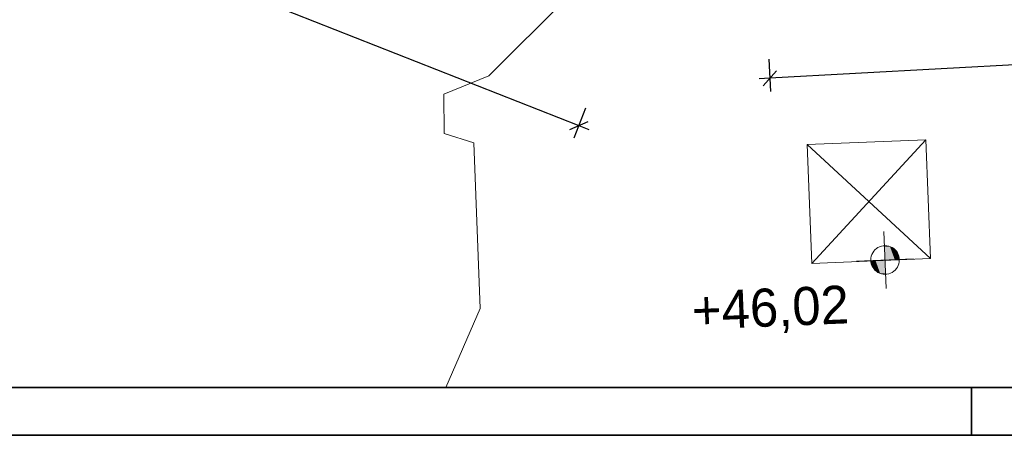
# Model space of a CAD drawing. Extents: x -779 to 790, y -208 to 633.
# Tile 48 of 232: x -100 to 4, y -208 to -164. Entities that reach past the tile are written whole.
import ezdxf

# ---------------------------------------------------------------- set-up
doc = ezdxf.new("R2010")
doc.units = 0
doc.layers.get('0').update_dxf_attribs({"lineweight": 25})
for name, color, linetype, lineweight, true_color in [('10 Bäume Bestand', 9, 'Continuous', 18, 0x808080), ('10 Wege Bestand - Schächte', 9, 'Continuous', 18, 0x808080), ('30 Baugrubenplanung - Bemaßung', 7, 'Continuous', 25, 0x848484), ('60 Höhen Außen (Bestand - bleibt)', 9, 'Continuous', 18, 0x808080)]:
    doc.layers.add(name, color=color, linetype=linetype, lineweight=lineweight, true_color=true_color)
doc.layers.add('Rahmen-A0U86KLAPE', color=7, linetype='Continuous', lineweight=35)
doc.layers.add('X_Rahmen', color=7, linetype='Continuous', lineweight=25)
doc.styles.get("Standard").update_dxf_attribs({"font": 'arial.ttf'})

# ---------------------------------------------------------------- blocks, each defined once
blk = doc.blocks.new('Blockreferenz-A07F5V4KWF', base_point=(-779.5, -207.57))
at = {"layer": 'Rahmen-A0U86KLAPE', "color": 0, "linetype": 'ByBlock', "ltscale": 0.35}
for p, q in [((-759.5, -202.57), (784.5, -202.57)), ((0.5, -207.57), (0.5, -202.57)), ((-779.5, -207.57), (789.5, -207.57))]:
    blk.add_line(p, q, dxfattribs=at)
blk = doc.blocks.new('Referenz-A07F5V4VWF', base_point=(-401.42, -176.34))
at = {"layer": '30 Baugrubenplanung - Bemaßung', "color": 0, "lineweight": -2}
for p, q in [((-188.92, -116.75), (-40.75, -175.03)), ((175.61, -159.34), (-20.69, -170.08)), ((-20.8, -168.08), (-20.62, -171.48)), ((-19.99, -169.29), (-21.4, -170.87)), ((-20.69, -170.08), (-21.82, -170.14)), ((-41.26, -176.34), (-40.02, -173.17)), ((-41.72, -175.45), (-39.78, -174.61)), ((-40.75, -175.03), (-39.7, -175.44))]:
    blk.add_line(p, q, dxfattribs=at)
blk = doc.blocks.new('Referenz-A07F5V59WF', base_point=(-759.5, -206.19))
at = {"layer": '10 Bäume Bestand', "color": 0, "linetype": 'Continuous', "ltscale": 162.000017}
for p, q in [((-36.12, -155.75), (-50.22, -169.81)), ((-50.22, -169.81), (-54.96, -171.73)), ((-54.96, -171.73), (-54.91, -175.87)), ((-54.91, -175.87), (-51.79, -176.87)), ((-51.79, -176.87), (-51.14, -194.25)), ((-51.14, -194.25), (-54.75, -202.57))]:
    blk.add_line(p, q, dxfattribs=at)
at = {"layer": '10 Wege Bestand - Schächte', "color": 0, "linetype": 'Continuous', "ltscale": 162.000017}
for p, q in [((-16.79, -177.03), (-4.3, -176.53)), ((-4.3, -176.53), (-16.29, -189.52)), ((-3.8, -189.02), (-4.3, -176.53)), ((-16.79, -177.03), (-3.8, -189.02)), ((-16.29, -189.52), (-16.79, -177.03)), ((-16.29, -189.52), (-3.8, -189.02))]:
    blk.add_line(p, q, dxfattribs=at)
at = {"layer": '60 Höhen Außen (Bestand - bleibt)', "color": 0, "linetype": 'Continuous', "ltscale": 162.000017}
for p, q in [((-8.71, -186.16), (-8.47, -192.16)), ((-9.78, -188.25), (-9.89, -188.41)), ((-9.65, -188.1), (-9.78, -188.25)), ((-9.5, -187.97), (-9.65, -188.1)), ((-9.34, -187.86), (-9.5, -187.97)), ((-9.16, -187.77), (-9.34, -187.86)), ((-8.98, -187.71), (-9.16, -187.77)), ((-8.78, -187.67), (-8.98, -187.71)), ((-8.59, -187.66), (-8.78, -187.67)), ((-8.39, -187.67), (-8.59, -187.66)), ((-8.2, -187.71), (-8.39, -187.67)), ((-8.01, -187.77), (-8.2, -187.71)), ((-7.84, -187.86), (-8.01, -187.77)), ((-7.67, -187.97), (-7.84, -187.86)), ((-7.53, -188.1), (-7.67, -187.97)), ((-7.4, -188.25), (-7.53, -188.1)), ((-7.29, -188.41), (-7.4, -188.25)), ((-5.59, -189.04), (-11.59, -189.28)), ((-10.07, -188.96), (-10.09, -189.16)), ((-10.09, -189.16), (-10.07, -189.35)), ((-10.04, -188.77), (-10.07, -188.96)), ((-9.97, -188.58), (-10.04, -188.77)), ((-9.89, -188.41), (-9.97, -188.58)), ((-7.2, -188.58), (-7.29, -188.41)), ((-7.14, -188.77), (-7.2, -188.58)), ((-7.1, -188.96), (-7.14, -188.77)), ((-7.09, -189.16), (-7.1, -188.96)), ((-7.1, -189.35), (-7.09, -189.16)), ((-10.07, -189.35), (-10.04, -189.55)), ((-10.04, -189.55), (-9.97, -189.73)), ((-9.97, -189.73), (-9.89, -189.91)), ((-9.89, -189.91), (-9.78, -190.07)), ((-9.78, -190.07), (-9.65, -190.22)), ((-9.65, -190.22), (-9.5, -190.35)), ((-9.5, -190.35), (-9.34, -190.46)), ((-7.84, -190.46), (-7.67, -190.35)), ((-7.67, -190.35), (-7.53, -190.22)), ((-7.53, -190.22), (-7.4, -190.07)), ((-7.4, -190.07), (-7.29, -189.91)), ((-7.29, -189.91), (-7.2, -189.73)), ((-7.2, -189.73), (-7.14, -189.55)), ((-7.14, -189.55), (-7.1, -189.35)), ((-9.34, -190.46), (-9.16, -190.54)), ((-9.16, -190.54), (-8.98, -190.61)), ((-8.98, -190.61), (-8.78, -190.65)), ((-8.78, -190.65), (-8.59, -190.66)), ((-8.59, -190.66), (-8.39, -190.65)), ((-8.39, -190.65), (-8.2, -190.61)), ((-8.2, -190.61), (-8.01, -190.54)), ((-8.01, -190.54), (-7.84, -190.46))]:
    blk.add_line(p, q, dxfattribs=at)
for points in [[(-8.59, -187.67), (-8.65, -187.67), (-8.65, -187.66)], [(-8.59, -189.16), (-8.59, -187.67), (-8.65, -187.67)], [(-8.07, -189.14), (-8.59, -189.14), (-8.59, -187.67)], [(-8.07, -187.75), (-8.56, -187.75), (-8.59, -187.67)], [(-8.07, -189.14), (-8.07, -187.75), (-8.56, -187.75)], [(-7.57, -189.12), (-8.07, -189.12), (-8.07, -187.75)], [(-7.57, -188.06), (-7.96, -188.06), (-8.07, -187.75)], [(-7.57, -189.12), (-7.57, -188.06), (-7.96, -188.06)], [(-7.23, -189.1), (-7.57, -189.1), (-7.57, -188.06)], [(-7.23, -188.53), (-7.42, -188.53), (-7.57, -188.06)], [(-9.95, -189.22), (-10.09, -189.22), (-9.95, -189.21)], [(-9.95, -189.79), (-9.95, -189.22), (-10.09, -189.22)], [(-9.6, -189.21), (-9.95, -189.21), (-9.6, -189.2)], [(-9.76, -189.79), (-9.95, -189.79), (-9.95, -189.21)], [(-9.6, -190.26), (-9.6, -189.21), (-9.95, -189.21)], [(-9.11, -189.2), (-9.6, -189.2), (-9.11, -189.18)], [(-9.22, -190.26), (-9.6, -190.26), (-9.6, -189.2)], [(-9.11, -190.57), (-9.11, -189.2), (-9.6, -189.2)], [(-8.59, -189.18), (-9.11, -189.18), (-8.59, -189.16)], [(-8.62, -190.57), (-9.11, -190.57), (-9.11, -189.18)], [(-8.59, -190.65), (-8.59, -189.18), (-9.11, -189.18)], [(-8.59, -189.16), (-8.07, -189.14), (-8.59, -189.14)], [(-8.53, -190.65), (-8.59, -190.65), (-8.59, -189.16)], [(-8.07, -189.14), (-7.57, -189.12), (-8.07, -189.12)], [(-7.57, -189.12), (-7.23, -189.1), (-7.57, -189.1)], [(-7.23, -189.1), (-7.23, -188.53), (-7.42, -188.53)], [(-7.09, -189.1), (-7.23, -189.1), (-7.23, -188.53)], [(-7.23, -189.1), (-7.09, -189.1), (-7.23, -189.1)], [(-9.6, -190.26), (-9.76, -189.79), (-9.95, -189.79)], [(-9.11, -190.57), (-9.22, -190.26), (-9.6, -190.26)], [(-8.59, -190.65), (-8.62, -190.57), (-9.11, -190.57)], [(-8.53, -190.66), (-8.53, -190.65), (-8.59, -190.65)]]:
    blk.add_solid(points, dxfattribs=at)
at = {"layer": '60 Höhen Außen (Bestand - bleibt)', "color": 0, "linetype": 'Continuous', "ltscale": 162.000017, "insert": (-28.97, -192.48), "char_height": 3.9998, "attachment_point": 1, "rotation": 2.3207}
blk.add_mtext('{\\fCentury Gothic;+46,02}', dxfattribs=at)

msp = doc.modelspace()

# ---------------------------------------------------------------- block references
at = {"color": 8, "lineweight": 25, "ltscale": 1250, "true_color": 0x808080}
msp.add_blockref('Referenz-A07F5V59WF', (-759.5, -206.19), dxfattribs=at)
at = {"color": 8, "lineweight": 25, "ltscale": 12.5, "true_color": 0x808080}
msp.add_blockref('Referenz-A07F5V4VWF', (-401.42, -176.34), dxfattribs=at)
at = {"layer": 'X_Rahmen', "ltscale": 0.25}
msp.add_blockref('Blockreferenz-A07F5V4KWF', (-779.5, -207.57), dxfattribs=at)

doc.saveas('drawing.dxf')
